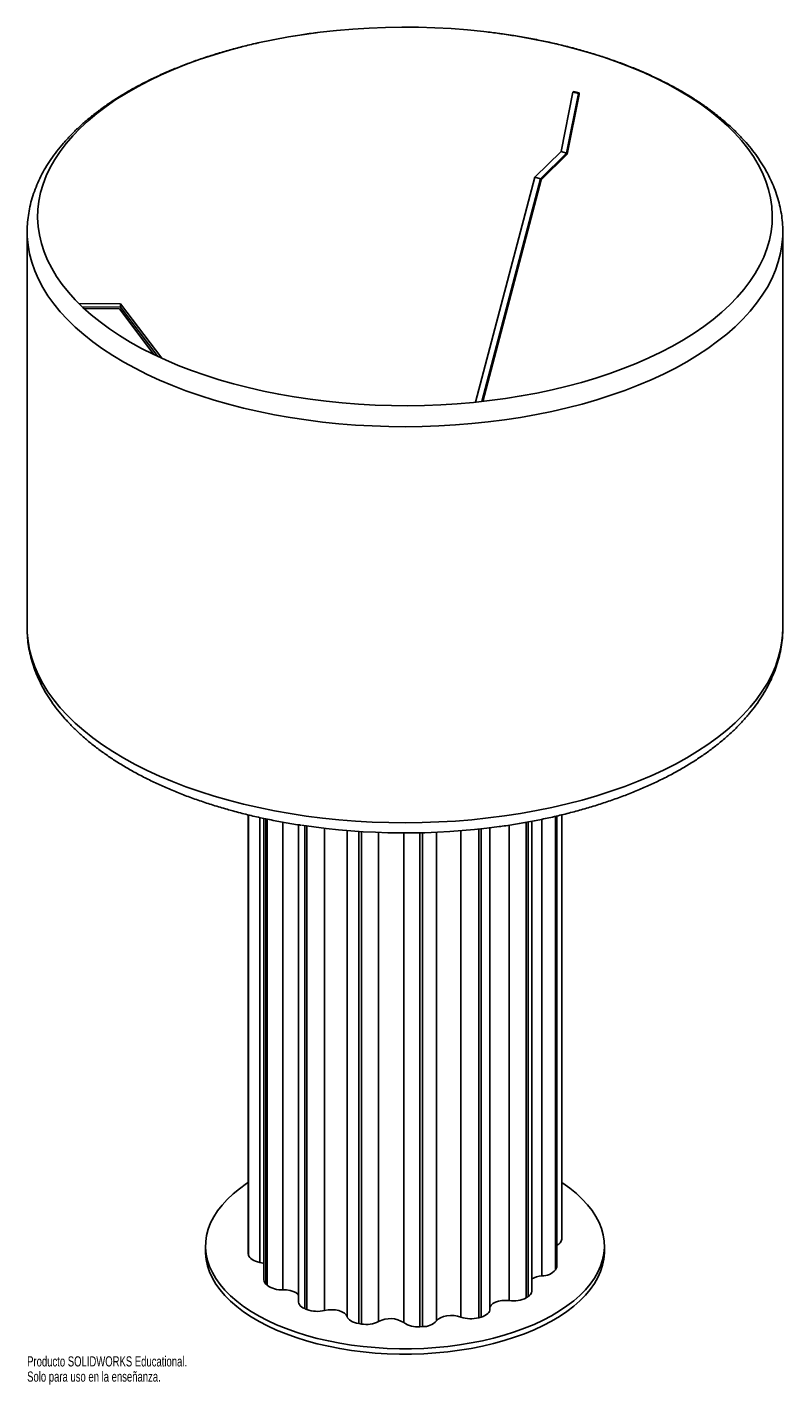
# Paper-space layout '_Trimétrica' of a CAD drawing. Header units: millimetres. Extents: x -391 to -31, y -640 to 7.
import ezdxf

# ---------------------------------------------------------------- set-up
doc = ezdxf.new("R2010")
doc.units = ezdxf.units.MM
doc.styles.add('SLDTEXTSTYLE0', font='TXT', dxfattribs={"width": 0.7})

psp = doc.layouts.new('_Trimétrica')

# ---------------------------------------------------------------- linework, layer by layer
at = {"color": 7, "linetype": 'Continuous', "lineweight": 25}
for p, q in [((-137.06, -52.67), (-131.42, -24.29)), ((-134.41, -53.39), (-128.77, -25.01)), ((-128.44, -25.42), (-134.1, -53.95)), ((-131.42, -24.29), (-131.09, -23.96)), ((-131.42, -24.29), (-128.77, -25.01)), ((-128.77, -25.01), (-128.44, -24.69)), ((-128.44, -24.69), (-128.44, -25.42)), ((-149.52, -64.83), (-137.06, -52.67)), ((-146.86, -65.55), (-134.41, -53.39)), ((-134.1, -53.95), (-146.61, -66.16)), ((-137.06, -52.67), (-134.41, -53.39)), ((-177.77, -171.98), (-149.52, -64.83)), ((-174.84, -171.67), (-146.86, -65.55)), ((-146.61, -66.16), (-174.41, -171.62)), ((-149.52, -64.83), (-146.86, -65.55)), ((-391.43, -90.95), (-391.43, -279.53)), ((-391.43, -91.09), (-391.43, -90.95)), ((-31.43, -279.53), (-31.43, -90.95)), ((-31.43, -90.95), (-31.43, -91.04)), ((-346.91, -125.15), (-366.81, -125)), ((-346.96, -126.69), (-365.2, -126.56)), ((-364.28, -127.42), (-347.5, -127.55)), ((-347.5, -127.55), (-331.02, -149.33)), ((-346.96, -126.69), (-346.91, -125.15)), ((-329.17, -150.21), (-346.96, -126.69)), ((-327.31, -151.07), (-346.91, -125.15)), ((-31.43, -279.79), (-31.43, -279.53)), ((-286.13, -368.46), (-286.13, -577.05)), ((-136.73, -570.52), (-136.73, -368.48)), ((-278.63, -370.17), (-278.63, -589.95)), ((-262.12, -373.22), (-262.12, -600.39)), ((-171.02, -603.99), (-171.02, -374.65)), ((-151.05, -595.3), (-151.05, -371.55)), ((-139.05, -583.34), (-139.05, -369.01)), ((-306.43, -573.79), (-306.43, -576.36)), ((-116.43, -576.36), (-116.43, -573.79)), ((-286.1, -577.44), (-286.13, -577.05)), ((-233.45, -610.71), (-232.19, -610.91)), ((-204.34, -612.24), (-203.03, -612.17))]:
    psp.add_line(p, q, dxfattribs=at)
at = {"color": 8, "linetype": 'Continuous', "lineweight": 25}
for p, q in [((-286.1, -368.47), (-286.1, -577.44)), ((-285.96, -578.12), (-285.96, -368.5)), ((-280.63, -369.73), (-280.63, -581.55)), ((-277.7, -370.37), (-277.7, -591.88)), ((-277.07, -592.48), (-277.07, -370.5)), ((-269.6, -371.96), (-269.6, -594.6)), ((-259.21, -373.66), (-259.21, -603.56)), ((-258.19, -603.99), (-258.19, -373.81)), ((-249.71, -374.9), (-249.71, -604.48)), ((-161.73, -599.77), (-161.73, -373.36)), ((-153.62, -372.01), (-153.62, -598.4)), ((-152.79, -597.87), (-152.79, -371.86)), ((-146.21, -587.99), (-146.21, -370.58)), ((-139.74, -369.17), (-139.74, -585.13)), ((-139.36, -584.48), (-139.36, -369.08)), ((-239.02, -607.38), (-239.02, -375.96)), ((-233.45, -376.37), (-233.45, -610.71)), ((-232.19, -610.91), (-232.19, -376.45)), ((-224, -376.85), (-224, -609.68)), ((-211.96, -610.26), (-211.96, -377.08)), ((-204.34, -377.01), (-204.34, -612.24)), ((-203.03, -612.17), (-203.03, -376.98)), ((-196.37, -376.75), (-196.37, -609.43)), ((-184.82, -607.59), (-184.82, -376.03)), ((-176.31, -375.25), (-176.31, -607.92)), ((-175.15, -607.59), (-175.15, -375.12))]:
    psp.add_line(p, q, dxfattribs=at)
at = {"color": 7, "linetype": 'Continuous', "lineweight": 25, "flags": 128}
for points in [[(-129.76, -3.81), (-136.79, -2.01), (-143.97, -0.36), (-151.28, 1.11), (-158.71, 2.42), (-166.25, 3.55), (-173.88, 4.5), (-181.59, 5.28), (-189.35, 5.88), (-197.16, 6.3), (-205, 6.54), (-212.86, 6.6), (-220.71, 6.48), (-228.54, 6.17), (-236.33, 5.69), (-244.08, 5.02), (-251.76, 4.18), (-259.36, 3.16), (-266.86, 1.96), (-274.25, 0.6), (-281.52, -0.94), (-288.64, -2.64), (-295.61, -4.51), (-302.41, -6.53), (-309.03, -8.71), (-315.44, -11.04), (-321.65, -13.52), (-327.64, -16.14), (-333.39, -18.89), (-338.9, -21.77), (-344.15, -24.78), (-349.14, -27.91), (-353.84, -31.14), (-358.26, -34.49), (-362.39, -37.93), (-366.21, -41.46), (-369.72, -45.08), (-372.91, -48.78), (-375.77, -52.55), (-378.3, -56.37), (-380.5, -60.26), (-382.36, -64.19), (-383.87, -68.16), (-385.04, -72.16), (-385.85, -76.18), (-386.32, -80.22), (-386.43, -84.26), (-386.19, -88.3), (-385.6, -92.34), (-384.65, -96.35), (-383.36, -100.34), (-381.72, -104.3), (-379.74, -108.21), (-377.42, -112.08), (-374.77, -115.88), (-371.79, -119.62), (-368.48, -123.29), (-364.86, -126.88), (-360.93, -130.38), (-356.7, -133.79), (-352.17, -137.1), (-347.36, -140.3), (-342.28, -143.38), (-336.94, -146.34), (-331.34, -149.18), (-325.5, -151.88), (-319.43, -154.45), (-313.14, -156.87), (-306.65, -159.15), (-299.97, -161.28), (-293.11, -163.24), (-286.08, -165.05), (-278.9, -166.69), (-271.59, -168.17), (-264.16, -169.47), (-256.62, -170.6), (-248.99, -171.56), (-241.28, -172.34), (-233.51, -172.94), (-225.7, -173.36), (-217.86, -173.6), (-210.01, -173.66), (-202.16, -173.53), (-194.33, -173.23), (-186.53, -172.74), (-178.79, -172.08), (-171.11, -171.23), (-163.51, -170.21), (-156.01, -169.02), (-148.61, -167.65), (-141.35, -166.12), (-134.23, -164.41), (-127.26, -162.55), (-120.46, -160.52), (-113.84, -158.34), (-107.42, -156.01), (-101.22, -153.54), (-95.23, -150.92), (-89.47, -148.17), (-83.97, -145.28), (-78.72, -142.28), (-73.73, -139.15), (-69.02, -135.91), (-64.61, -132.57), (-60.48, -129.13), (-56.66, -125.59), (-53.15, -121.97), (-49.96, -118.28), (-47.1, -114.51), (-44.57, -110.68), (-42.37, -106.8), (-40.51, -102.87), (-39, -98.9), (-37.83, -94.9), (-37.02, -90.88), (-36.55, -86.84), (-36.44, -82.8), (-36.68, -78.75), (-37.27, -74.72), (-38.21, -70.7), (-39.51, -66.71), (-41.14, -62.76), (-43.12, -58.84), (-45.44, -54.98), (-48.1, -51.17), (-51.08, -47.43), (-54.39, -43.76), (-58.01, -40.17), (-61.94, -36.67), (-66.17, -33.27), (-70.7, -29.96), (-75.51, -26.76), (-80.59, -23.68), (-85.93, -20.71), (-91.53, -17.88), (-97.37, -15.17), (-103.44, -12.61), (-109.73, -10.18), (-116.22, -7.91), (-122.9, -5.78), (-129.76, -3.81)], [(-136.73, -543.56), (-136.28, -543.86), (-132.88, -546.27), (-129.77, -548.79), (-126.96, -551.4), (-124.47, -554.09), (-122.3, -556.86), (-120.46, -559.69), (-118.96, -562.57), (-117.81, -565.5), (-117, -568.45), (-116.54, -571.43), (-116.44, -574.41), (-116.69, -577.39), (-117.3, -580.36), (-118.25, -583.31), (-119.55, -586.21), (-121.19, -589.08), (-123.17, -591.88), (-125.47, -594.62), (-128.1, -597.28), (-131.04, -599.85), (-134.27, -602.33), (-137.79, -604.7), (-141.59, -606.95), (-145.64, -609.08), (-149.94, -611.08), (-154.47, -612.95), (-159.21, -614.66), (-164.15, -616.22), (-169.26, -617.63), (-174.53, -618.87), (-179.93, -619.95), (-185.46, -620.85), (-191.08, -621.58), (-196.77, -622.13), (-202.52, -622.5), (-208.3, -622.69), (-214.1, -622.7), (-219.88, -622.52), (-225.63, -622.17), (-231.33, -621.63), (-236.96, -620.92), (-242.49, -620.03), (-247.91, -618.97), (-253.19, -617.74), (-258.31, -616.34), (-263.26, -614.79), (-268.02, -613.09), (-272.57, -611.24), (-276.89, -609.25), (-280.96, -607.13), (-284.78, -604.88), (-288.32, -602.52), (-291.58, -600.06), (-294.54, -597.49), (-297.19, -594.84), (-299.53, -592.1), (-301.53, -589.3), (-303.2, -586.45), (-304.53, -583.54), (-305.51, -580.6), (-306.14, -577.63), (-306.42, -574.65), (-306.35, -571.67), (-305.92, -568.69), (-305.14, -565.74), (-304.01, -562.81), (-302.54, -559.92), (-300.73, -557.09), (-298.59, -554.32), (-296.12, -551.62), (-293.34, -549), (-290.25, -546.47), (-286.87, -544.05), (-286.13, -543.56)], [(-116.43, -576.36), (-116.44, -576.98), (-116.69, -579.97), (-117.3, -582.93), (-118.25, -585.88), (-119.55, -588.79), (-121.19, -591.65), (-123.17, -594.45), (-125.47, -597.19), (-128.1, -599.85), (-131.04, -602.42), (-134.27, -604.9), (-137.79, -607.27), (-141.59, -609.52), (-145.64, -611.66), (-149.94, -613.66), (-154.47, -615.52), (-159.21, -617.23), (-164.15, -618.8), (-169.26, -620.2), (-174.53, -621.44), (-179.93, -622.52), (-185.46, -623.42), (-191.08, -624.15), (-196.77, -624.7), (-202.52, -625.07), (-208.3, -625.26), (-214.1, -625.27), (-219.88, -625.09), (-225.63, -624.74), (-231.33, -624.2), (-236.96, -623.49), (-242.49, -622.6), (-247.91, -621.54), (-253.19, -620.31), (-258.31, -618.92), (-263.26, -617.36), (-268.02, -615.66), (-272.57, -613.81), (-276.89, -611.82), (-280.96, -609.7), (-284.78, -607.46), (-288.32, -605.1), (-291.58, -602.63), (-294.54, -600.06), (-297.19, -597.41), (-299.53, -594.68), (-301.53, -591.88), (-303.2, -589.02), (-304.53, -586.11), (-305.51, -583.17), (-306.14, -580.21), (-306.42, -577.23), (-306.43, -576.36)], [(-280.63, -581.55), (-281.67, -581.32), (-282.63, -581.02), (-283.5, -580.65), (-284.26, -580.23), (-284.9, -579.75), (-285.4, -579.23), (-285.76, -578.68), (-285.96, -578.12)], [(-278.63, -582.09), (-279.05, -581.94), (-280.63, -581.55)], [(-139.05, -583.34), (-139.13, -583.91), (-139.36, -584.48)], [(-262.12, -597.12), (-262.43, -596.74), (-263.38, -595.98), (-264.65, -595.36), (-266.17, -594.91), (-267.85, -594.65), (-269.6, -594.6)], [(-259.21, -603.56), (-260.03, -603.16), (-260.73, -602.71), (-261.29, -602.21), (-261.72, -601.67), (-261.99, -601.11), (-262.11, -600.54), (-262.12, -600.39)], [(-161.73, -599.77), (-163.47, -599.65), (-165.21, -599.75), (-166.86, -600.05), (-168.34, -600.54), (-169.54, -601.2), (-170.43, -601.98), (-170.93, -602.84), (-171.02, -603.19)], [(-239.02, -607.38), (-239.48, -606.51), (-240.32, -605.72), (-241.49, -605.05), (-242.94, -604.53), (-244.57, -604.21), (-246.31, -604.09), (-248.05, -604.18), (-249.71, -604.48)], [(-233.45, -610.71), (-234.5, -610.5), (-235.48, -610.22), (-236.38, -609.87), (-237.17, -609.46), (-237.84, -609), (-238.38, -608.49), (-238.77, -607.95), (-239.02, -607.38)], [(-184.82, -607.59), (-186.34, -607.14), (-188.02, -606.88), (-189.77, -606.84), (-191.5, -607), (-193.1, -607.37), (-194.49, -607.91), (-195.6, -608.61), (-196.37, -609.43)], [(-171.02, -603.99), (-171.05, -604.32), (-171.22, -604.9), (-171.54, -605.45), (-172.01, -605.98), (-172.62, -606.46), (-173.36, -606.9), (-174.21, -607.28), (-175.15, -607.59)]]:
    psp.add_lwpolyline(points, dxfattribs=at)
at = {"color": 8, "linetype": 'Continuous', "lineweight": 25, "flags": 128}
for points in [[(-295.44, -172.94), (-302.4, -170.95), (-309.18, -168.8), (-315.77, -166.5), (-322.16, -164.04), (-328.33, -161.45), (-334.27, -158.72), (-339.97, -155.85), (-345.41, -152.86), (-350.6, -149.75), (-355.51, -146.52), (-360.14, -143.18), (-364.49, -139.75), (-368.53, -136.21), (-372.26, -132.59), (-375.68, -128.88), (-378.77, -125.1), (-381.54, -121.26), (-383.98, -117.35), (-386.08, -113.4), (-387.84, -109.4), (-389.25, -105.36), (-390.31, -101.29), (-391.02, -97.21), (-391.39, -93.11), (-391.43, -91.09)], [(-31.43, -91.04), (-31.47, -92.89), (-31.82, -96.99), (-32.51, -101.08), (-33.56, -105.14), (-34.95, -109.18), (-36.69, -113.19), (-38.77, -117.14), (-41.19, -121.05), (-43.94, -124.9), (-47.02, -128.68), (-50.42, -132.39), (-54.14, -136.02), (-58.16, -139.56), (-62.49, -143), (-67.1, -146.35), (-72, -149.58), (-77.17, -152.7), (-82.61, -155.7), (-88.29, -158.57), (-94.22, -161.31), (-100.38, -163.91), (-106.75, -166.37), (-113.33, -168.68), (-120.1, -170.84), (-127.06, -172.84), (-134.17, -174.68), (-141.44, -176.36), (-148.84, -177.87), (-156.37, -179.21), (-164, -180.38), (-171.73, -181.38), (-179.53, -182.19), (-187.4, -182.83), (-195.32, -183.29), (-203.26, -183.56), (-211.22, -183.66), (-219.18, -183.57), (-227.13, -183.31), (-235.05, -182.86), (-242.92, -182.23), (-250.73, -181.42), (-258.46, -180.44), (-266.1, -179.28), (-273.63, -177.95), (-281.04, -176.45), (-288.32, -174.78), (-295.44, -172.94)], [(-391.43, -279.53), (-391.39, -281.69), (-391.02, -285.79), (-390.31, -289.87), (-389.25, -293.94), (-387.84, -297.97), (-386.08, -301.97), (-383.98, -305.93), (-381.54, -309.84), (-378.77, -313.68), (-375.68, -317.46), (-372.26, -321.16), (-368.53, -324.79), (-364.49, -328.32), (-360.14, -331.76), (-355.51, -335.1), (-350.6, -338.33), (-345.41, -341.44), (-339.97, -344.43), (-334.27, -347.3), (-328.33, -350.03), (-322.16, -352.62), (-315.77, -355.07), (-309.18, -357.38), (-302.4, -359.53), (-295.44, -361.52)], [(-295.44, -361.52), (-288.32, -363.35), (-281.04, -365.02), (-273.63, -366.53), (-266.1, -367.86), (-258.46, -369.02), (-250.73, -370), (-242.92, -370.81), (-235.05, -371.43), (-227.13, -371.88), (-219.18, -372.15), (-211.22, -372.24), (-203.26, -372.14), (-195.32, -371.86), (-187.4, -371.41), (-179.53, -370.77), (-171.73, -369.95), (-164, -368.96), (-156.37, -367.79), (-148.84, -366.45), (-141.44, -364.94), (-134.17, -363.26), (-127.06, -361.42), (-120.1, -359.42), (-113.33, -357.26), (-106.75, -354.95), (-100.38, -352.49), (-94.22, -349.89), (-88.29, -347.15), (-82.61, -344.28), (-77.17, -341.28), (-72, -338.16), (-67.1, -334.92), (-62.49, -331.58), (-58.16, -328.14), (-54.14, -324.6), (-50.42, -320.97), (-47.02, -317.26), (-43.94, -313.48), (-41.19, -309.63), (-38.77, -305.72), (-36.69, -301.76), (-34.95, -297.76), (-33.56, -293.72), (-32.51, -289.65), (-31.82, -285.57), (-31.47, -281.47), (-31.43, -279.79)]]:
    psp.add_lwpolyline(points, dxfattribs=at)
at = {"color": 7, "linetype": 'Continuous', "lineweight": 25}
for centre, radius, start, end in [((-198.37, -276.74), 261.57, 74.49435, 75.09662), ((-211.41, -43.03), 334.06, 261.50584, 277.70659), ((-140.49, -569.9), 3.81, 292.21061, 350.5469), ((-265.66, -573.67), 20.78, 190.45204, 192.35208), ((-145.84, -597.95), 9.96, 92.14425, 121.55094), ((-146.04, -579.63), 8.37, 268.88191, 318.90555), ((-162.91, -571.31), 26.98, 329.18623, 330.78281), ((-275.95, -589.84), 2.68, 182.23186, 229.30774), ((-248.91, -562.24), 41.32, 225.82721, 227.029), ((-270.53, -583.65), 10.98, 233.45547, 274.87604), ((-159.73, -586.94), 12.99, 261.15913, 298.06338), ((-185.65, -547), 60.56, 301.92666, 302.85809), ((-154.31, -594.96), 3.28, 297.54331, 354.08033), ((-225.23, -523.72), 86.77, 246.94318, 247.67599), ((-253.17, -590.58), 14.32, 249.46888, 283.98043), ((-180.03, -593.98), 14.42, 250.61262, 284.95229), ((-205.49, -501.03), 110.8, 285.26869, 285.8913), ((-229.96, -597.8), 13.3, 260.33187, 296.64438), ((-218.47, -620.26), 11.93, 56.92583, 117.58257), ((-205.45, -600.89), 11.41, 235.24205, 275.59229), ((-202.77, -603.36), 8.82, 268.28345, 316.50263)]:
    psp.add_arc(centre, radius, start, end, dxfattribs=at)
for points, knots in [([(-253.18, 3.99), (-253.56, 3.95), (-256.38, 3.62), (-260.62, 3.01), (-264.44, 2.36), (-265.87, 2.12)], [0, 0, 0, 0, 0.087364, 0.658613, 1, 1, 1, 1]), ([(-31.45, -91.06), (-31.44, -90.9), (-31.39, -89.36), (-31.59, -86.42), (-32.06, -82.26), (-32.88, -78.12), (-34.01, -74.02), (-35.45, -69.94), (-37.19, -65.9), (-39.26, -61.9), (-41.63, -57.95), (-44.31, -54.06), (-47.29, -50.24), (-50.58, -46.48), (-54.16, -42.81), (-58.02, -39.24), (-62.17, -35.76), (-66.58, -32.38), (-71.26, -29.12), (-76.18, -25.98), (-81.33, -22.96), (-86.72, -20.07), (-92.32, -17.32), (-98.12, -14.69), (-104.12, -12.21), (-110.3, -9.87), (-116.65, -7.68), (-123.16, -5.63), (-129.82, -3.74), (-136.62, -2), (-143.55, -0.41), (-150.59, 1.02), (-157.74, 2.29), (-164.78, 3.38), (-169.48, 3.97), (-171.73, 4.25)], [0, 0, 0, 0, 0.003305, 0.032873, 0.062436, 0.092051, 0.12178, 0.151678, 0.181787, 0.212136, 0.24274, 0.273596, 0.304689, 0.335995, 0.36748, 0.399109, 0.430847, 0.462662, 0.494526, 0.526415, 0.558309, 0.590194, 0.622061, 0.653903, 0.685718, 0.717504, 0.749261, 0.780989, 0.812689, 0.844363, 0.876014, 0.907642, 0.939251, 0.970843, 1, 1, 1, 1]), ([(-281.06, -0.84), (-281.65, -0.97), (-284.57, -1.59), (-289.7, -2.87), (-296.44, -4.68), (-303.02, -6.65), (-309.45, -8.77), (-315.71, -11.04), (-321.8, -13.45), (-327.7, -16), (-333.4, -18.69), (-338.89, -21.51), (-344.17, -24.47), (-349.22, -27.56), (-354.03, -30.77), (-358.59, -34.1), (-362.89, -37.55), (-366.92, -41.11), (-370.67, -44.78), (-374.14, -48.54), (-377.3, -52.39), (-380.16, -56.32), (-382.71, -60.32), (-384.93, -64.38), (-386.83, -68.48), (-388.41, -72.62), (-389.65, -76.78), (-390.58, -80.96), (-391.17, -85.15), (-391.44, -88.54), (-391.41, -90.52), (-391.4, -91.12)], [0, 0, 0, 0, 0.009206, 0.0456474, 0.0821164, 0.1186158, 0.1551482, 0.191716, 0.2283211, 0.2649647, 0.3016474, 0.3383683, 0.3751249, 0.4119123, 0.4487226, 0.4855431, 0.5223514, 0.5591232, 0.5958281, 0.6324293, 0.6688853, 0.7051517, 0.7411853, 0.7769488, 0.8124153, 0.8475736, 0.8824303, 0.9170113, 0.9513605, 0.9855368, 1, 1, 1, 1]), ([(-391.4, -279.54), (-391.4, -280.39), (-391.41, -282.63), (-391.07, -286.26), (-390.41, -290.41), (-389.43, -294.53), (-388.14, -298.62), (-386.54, -302.68), (-384.62, -306.7), (-382.4, -310.67), (-379.87, -314.59), (-377.02, -318.45), (-373.88, -322.24), (-370.44, -325.95), (-366.7, -329.57), (-362.69, -333.1), (-358.4, -336.52), (-353.85, -339.83), (-349.04, -343.03), (-343.99, -346.11), (-338.72, -349.06), (-333.22, -351.88), (-327.51, -354.57), (-321.6, -357.11), (-315.51, -359.52), (-309.24, -361.78), (-302.8, -363.9), (-297.49, -365.49), (-294.32, -366.36), (-293.4, -366.62)], [0, 0, 0, 0, 0.022329, 0.058821, 0.095338, 0.131962, 0.168763, 0.205802, 0.243124, 0.280753, 0.318697, 0.356946, 0.395472, 0.434239, 0.473205, 0.512326, 0.55156, 0.590869, 0.630222, 0.669595, 0.708962, 0.748311, 0.787634, 0.826924, 0.866179, 0.905398, 0.944581, 0.983729, 1, 1, 1, 1]), ([(-166.54, -374.06), (-166.07, -374), (-163.16, -373.63), (-157.88, -372.79), (-150.73, -371.53), (-143.69, -370.1), (-136.77, -368.52), (-129.97, -366.78), (-123.31, -364.89), (-116.8, -362.85), (-110.44, -360.66), (-104.26, -358.33), (-98.26, -355.85), (-92.46, -353.23), (-86.85, -350.48), (-81.46, -347.59), (-76.29, -344.57), (-71.35, -341.42), (-66.66, -338.15), (-62.22, -334.77), (-58.04, -331.26), (-54.14, -327.65), (-50.52, -323.94), (-47.2, -320.14), (-44.18, -316.25), (-41.47, -312.28), (-39.07, -308.26), (-37, -304.17), (-35.25, -300.05), (-33.83, -295.9), (-32.74, -291.73), (-31.97, -287.54), (-31.52, -283.57), (-31.48, -281), (-31.46, -279.82)], [0, 0, 0, 0, 0.006253, 0.038652, 0.071066, 0.103499, 0.135952, 0.168429, 0.200932, 0.233463, 0.266024, 0.298618, 0.331245, 0.363907, 0.396604, 0.429334, 0.462094, 0.494878, 0.527679, 0.560479, 0.593259, 0.625995, 0.658656, 0.691208, 0.723611, 0.755828, 0.78782, 0.819559, 0.851027, 0.882221, 0.913155, 0.94386, 0.974382, 1, 1, 1, 1]), ([(-293.4, -366.62), (-292.21, -366.93), (-288.78, -367.85), (-282.99, -369.25), (-276.02, -370.77), (-268.92, -372.11), (-263.92, -372.98), (-261.27, -373.35), (-261.04, -373.39)], [0, 0, 0, 0, 0.114282, 0.330887, 0.547347, 0.763666, 0.979858, 1, 1, 1, 1])]:
    psp.add_open_spline(points, degree=3, knots=knots, dxfattribs=at)

# ---------------------------------------------------------------- texts
at = {"color": 7, "linetype": 'Continuous', "char_height": 4.8336, "attachment_point": 1, "style": 'SLDTEXTSTYLE0'}
for s, insert in [('Producto SOLIDWORKS Educational.', (-391.43, -626.29)), ('Solo para uso en la enseñanza.', (-391.43, -633.54))]:
    psp.add_mtext(s, dxfattribs=dict(at, insert=insert))

doc.saveas('drawing.dxf')
